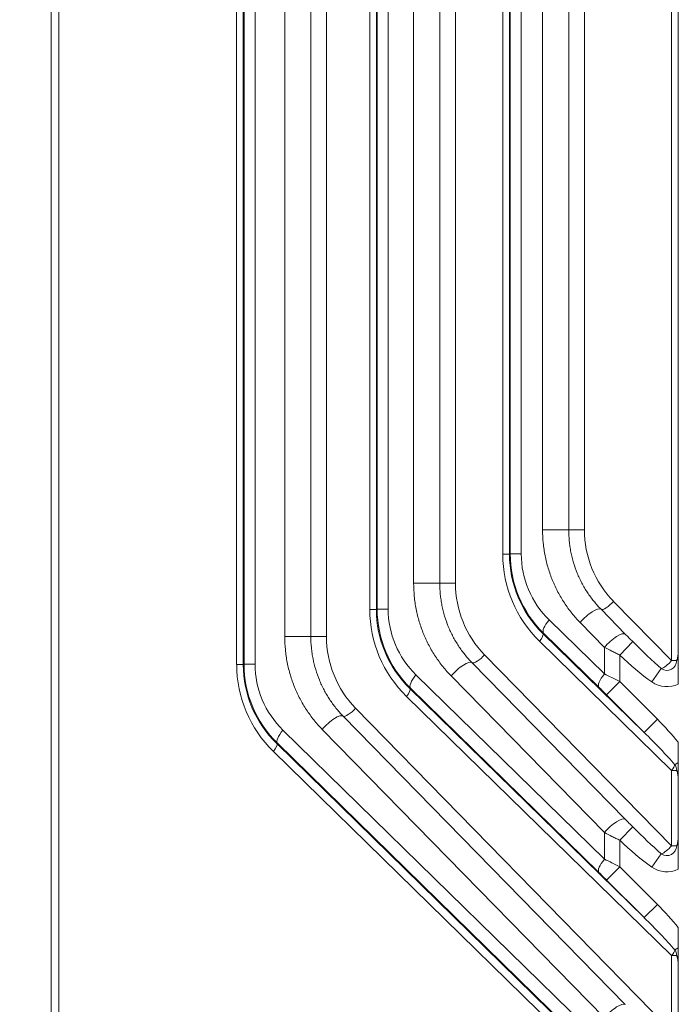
# Model space of a CAD drawing. Header units: millimetres. Extents: x 4 to 836, y 5 to 589.
# Tile 139 of 153: x 726 to 744, y 279 to 305. Entities that reach past the tile are written whole.
import ezdxf

# ---------------------------------------------------------------- set-up
doc = ezdxf.new("R2010")
doc.units = ezdxf.units.MM
doc.layers.add('1', color=7, linetype='Continuous', true_color=0xffffff)
doc.styles.add('ideas_simplex', font='simplex.shx')
doc.dimstyles.get("Standard").update_dxf_attribs({"dimtxt": 0.18, "dimasz": 0.18, "dimexe": 0.18, "dimexo": 0.0625, "dimgap": 0.09, "dimtad": 0, "dimtih": 1, "dimtoh": 1, "dimdec": 4, "dimzin": 0, "dimdsep": 46, "dimtxsty": 'Standard', "dimcen": 0.09, "dimadec": 0, "dimazin": 0, "dimtfac": 1, "dimtdec": 4, "dimtofl": 0, "dimtmove": 0, "dimatfit": 3, "dimfxl": 1, "dimtolj": 1, "dimtzin": 0, "dimarcsym": 0})

# ---------------------------------------------------------------- blocks, each defined once
blk = doc.blocks.new('_U3')
at = {"layer": '1', "color": 152, "lineweight": 13}
for p, q in [((707.442812, 308.75902), (787.573916, 308.75902)), ((726.830256, 256.097779), (787.573916, 256.097779))]:
    blk.add_line(p, q, dxfattribs=at)
at = {"layer": '1', "color": 27, "lineweight": 13}
blk.add_line((785.573916, 256.097779), (785.573916, 308.75902), dxfattribs=at)
at = {"layer": '1', "color": 87, "lineweight": 25}
for p, q in [((784.073916, 289.5309), (778.448916, 289.5309)), ((778.448916, 289.5309), (778.448916, 288.0309)), ((784.073916, 288.0309), (784.073916, 289.5309)), ((778.448916, 276.8259), (778.448916, 275.3259)), ((784.073916, 275.3259), (784.073916, 276.8259)), ((778.448916, 275.3259), (784.073916, 275.3259))]:
    blk.add_line(p, q, dxfattribs=at)
at = {"layer": '1', "color": 27, "lineweight": 18}
for points in [[(785.573916, 308.75902), (786.102897, 305.759022), (785.044935, 305.759018)], [(785.573916, 256.097779), (785.044935, 259.097777), (786.102897, 259.097781)]]:
    blk.add_solid(points, dxfattribs=at)
at = {"layer": '1', "color": 87, "linetype": 'Continuous', "lineweight": 25, "char_height": 3, "attachment_point": 7, "rotation": 90, "line_spacing_factor": 1.204819, "style": 'ideas_simplex'}
for s, insert in [('\\W1.2097;52,7', (776.607916, 276.7734)), ('\\W1.2097;2.07', (783.920416, 276.7734))]:
    blk.add_mtext(s, dxfattribs=dict(at, insert=insert))
blk = doc.blocks.new('_U7')
at = {"layer": '1', "color": 152, "lineweight": 13}
for p, q in [((727.832774, 357.09793), (811.109585, 357.09793)), ((708.853977, 241.643112), (811.109585, 241.643112))]:
    blk.add_line(p, q, dxfattribs=at)
at = {"layer": '1', "color": 27, "lineweight": 13}
blk.add_line((809.109585, 241.643112), (809.109585, 357.09793), dxfattribs=at)
at = {"layer": '1', "color": 87, "lineweight": 25}
for p, q in [((807.609585, 306.473021), (801.984585, 306.473021)), ((801.984585, 306.473021), (801.984585, 304.973021)), ((807.609585, 304.973021), (807.609585, 306.473021)), ((801.984585, 293.768021), (801.984585, 292.268021)), ((807.609585, 292.268021), (807.609585, 293.768021)), ((801.984585, 292.268021), (807.609585, 292.268021))]:
    blk.add_line(p, q, dxfattribs=at)
at = {"layer": '1', "color": 27, "lineweight": 18}
for points in [[(809.109585, 357.09793), (809.638566, 354.097932), (808.580604, 354.097928)], [(809.109585, 241.643112), (808.580604, 244.64311), (809.638566, 244.643114)]]:
    blk.add_solid(points, dxfattribs=at)
at = {"layer": '1', "color": 87, "linetype": 'Continuous', "lineweight": 25, "char_height": 3, "attachment_point": 7, "rotation": 90, "line_spacing_factor": 1.204819, "style": 'ideas_simplex'}
for s, insert in [('\\W1.1692;115,5', (800.143585, 292.230521)), ('\\W1.2097;4.55', (807.456085, 293.715521))]:
    blk.add_mtext(s, dxfattribs=dict(at, insert=insert))

msp = doc.modelspace()

# ---------------------------------------------------------------- linework, layer by layer
at = {"layer": '1', "color": 143, "linetype": 'Continuous', "lineweight": 13}
for p, q in [((726.747, 264.538), (726.747, 348.658)), ((726.952, 348.658), (726.952, 264.538)), ((731.708, 288.209), (731.708, 324.987)), ((731.885, 324.987), (731.885, 288.209)), ((731.906, 288.218), (731.906, 324.978)), ((732.2, 324.978), (732.2, 288.218)), ((743.329, 288.311), (743.329, 324.885)), ((743.506, 324.656), (743.506, 288.54)), ((732.992, 288.955), (732.992, 324.241)), ((733.69, 324.241), (733.69, 288.955)), ((734.109, 324.241), (734.109, 288.955)), ((735.264, 289.682), (735.264, 323.514)), ((735.441, 323.514), (735.441, 289.682)), ((735.462, 289.691), (735.462, 323.505)), ((735.756, 323.505), (735.756, 289.691)), ((736.437, 290.382), (736.437, 322.814)), ((737.136, 322.814), (737.136, 290.382)), ((737.554, 322.814), (737.554, 290.382)), ((738.82, 291.155), (738.82, 322.041)), ((738.997, 322.041), (738.997, 291.155)), ((739.018, 291.164), (739.018, 322.032)), ((739.312, 322.032), (739.312, 291.164)), ((739.883, 291.809), (739.883, 321.386)), ((740.581, 321.386), (740.581, 291.809)), ((741, 321.386), (741, 291.809)), ((739.883, 291.809), (740.581, 291.809)), ((741, 291.809), (740.581, 291.809)), ((738.997, 291.155), (738.82, 291.155)), ((738.997, 291.155), (739.018, 291.164)), ((739.312, 291.164), (739.018, 291.164)), ((737.136, 290.382), (736.437, 290.382)), ((737.554, 290.382), (737.136, 290.382)), ((741.778, 289.896), (743.329, 288.311)), ((735.441, 289.682), (735.264, 289.682)), ((735.441, 289.682), (735.462, 289.691)), ((735.756, 289.691), (735.462, 289.691)), ((740.056, 289.402), (741.535, 287.956)), ((741.535, 288.666), (740.886, 289.33)), ((732.992, 288.955), (733.69, 288.955)), ((733.69, 288.955), (734.109, 288.955)), ((739.908, 289.049), (739.89, 289.041)), ((741.387, 287.602), (739.908, 289.049)), ((743.329, 285.38), (739.801, 288.829)), ((741.535, 287.956), (741.535, 288.666)), ((742.291, 288.82), (741.946, 288.461)), ((738.332, 288.469), (743.329, 283.361)), ((741.946, 288.461), (741.946, 287.753)), ((731.708, 288.209), (731.885, 288.209)), ((731.885, 288.209), (731.906, 288.218)), ((731.906, 288.218), (732.2, 288.218)), ((743.329, 288.311), (743.466, 288.311)), ((736.5, 287.929), (741.535, 283.006)), ((741.535, 283.717), (737.44, 287.902)), ((743.056, 288.098), (742.805, 287.744)), ((741.946, 287.753), (741.592, 287.399)), ((741.946, 287.753), (742.952, 286.746)), ((743.329, 280.43), (736.245, 287.356)), ((736.352, 287.576), (736.334, 287.568)), ((741.387, 282.653), (736.352, 287.576)), ((742.599, 286.392), (741.592, 287.399)), ((734.887, 287.042), (743.329, 278.412)), ((742.952, 286.746), (742.599, 286.392)), ((732.944, 286.456), (741.535, 278.056)), ((741.535, 278.767), (733.994, 286.475)), ((732.796, 286.103), (732.778, 286.095)), ((741.387, 277.703), (732.796, 286.103)), ((743.329, 275.48), (732.689, 285.883)), ((743.505, 285.59), (743.419, 285.529)), ((743.466, 285.38), (743.329, 285.38)), ((743.329, 283.361), (743.329, 285.38)), ((743.506, 285.151), (743.506, 283.59)), ((741.535, 283.006), (741.535, 283.717)), ((742.291, 283.87), (741.946, 283.511)), ((741.946, 283.511), (741.946, 282.803)), ((743.056, 283.149), (742.805, 282.794)), ((743.329, 283.361), (743.466, 283.361)), ((741.946, 282.803), (741.592, 282.449)), ((741.946, 282.803), (742.952, 281.796)), ((742.599, 281.443), (741.592, 282.449)), ((742.952, 281.796), (742.599, 281.443)), ((743.505, 280.64), (743.419, 280.58)), ((743.466, 280.43), (743.329, 280.43)), ((743.329, 278.412), (743.329, 280.43)), ((743.506, 280.201), (743.506, 278.641))]:
    msp.add_line(p, q, dxfattribs=at)
at = {"layer": '1', "color": 143, "linetype": 'Continuous', "lineweight": 18}
for p, q in [((741.444, 289.684), (742.093, 289.021)), ((739.89, 289.041), (742.599, 286.392)), ((737.998, 288.257), (742.093, 284.071)), ((736.334, 287.568), (742.599, 281.443)), ((734.552, 286.829), (742.093, 279.121)), ((732.778, 286.095), (742.599, 276.493))]:
    msp.add_line(p, q, dxfattribs=at)
at = {"layer": '1', "color": 143, "linetype": 'Continuous', "lineweight": 13}
for centre, radius, start, end in [((743.206, 288.311), 0.26, 234.7413, 0), ((743.206, 288.311), 0.695, 234.7413, 295.9347), ((743.206, 285.38), 0.26, 0, 35.0369), ((743.206, 283.361), 0.26, 234.7413, 0), ((743.206, 283.361), 0.695, 234.7413, 295.9347), ((743.206, 280.43), 0.26, 0, 35.0369)]:
    msp.add_arc(centre, radius, start, end, dxfattribs=at)
for centre, major_axis, ratio, start_param, end_param in [((743.66, 291.794), (-0.501, 2.655), 0.983891, 1.381428, 2.166322), ((742.175, 291.178), (-3.286, -0.686), 0.982331, 6.081007, 6.8659), ((742.052, 291.178), (-2.992, -0.627), 0.980533, 6.080507, 6.865401), ((742.059, 291.182), (-2.98, -0.616), 0.985341, 6.082208, 6.867102), ((741.854, 291.182), (-2.49, -0.52), 0.982331, 6.081007, 6.8659), ((740.214, 290.366), (-0.501, 2.655), 0.983891, 1.381428, 2.166322), ((741.091, 289.33), (-0.357, -0.35), 0.300518, 3.186967, 5.010443), ((741.655, 289.896), (0.214, 0.21), 0.300518, 3.186967, 5.010443), ((738.619, 289.705), (-3.286, -0.686), 0.982331, 6.081007, 6.8659), ((738.496, 289.705), (-2.992, -0.627), 0.980533, 6.080507, 6.865401), ((738.503, 289.709), (-2.98, -0.616), 0.985341, 6.082208, 6.867102), ((738.298, 289.709), (-2.49, -0.52), 0.982331, 6.081007, 6.8659), ((740.261, 289.402), (-0.35, -0.358), 0.30665, 5.003687, 6.246511), ((736.768, 288.939), (-0.501, 2.655), 0.983891, 1.381428, 2.166322), ((739.678, 288.829), (0.21, 0.215), 0.30665, 5.003687, 6.246511), ((741.74, 288.666), (-0.357, -0.35), 0.300518, 3.186967, 5.010443), ((742.325, 289.211), (-1.756, 1.796), 0.119436, 1.672769, 2.117828), ((738.209, 288.469), (0.214, 0.21), 0.300518, 3.186967, 5.010443), ((742.325, 289.211), (-1.862, 1.903), 0.300518, 1.672769, 2.117828), ((735.063, 288.232), (-3.286, -0.686), 0.982331, 6.081007, 6.8659), ((734.94, 288.232), (-2.992, -0.627), 0.980533, 6.080507, 6.865401), ((734.947, 288.236), (-2.98, -0.616), 0.985341, 6.082208, 6.867102), ((734.742, 288.236), (-2.49, -0.52), 0.982331, 6.081007, 6.8659), ((737.646, 287.902), (-0.357, -0.35), 0.300518, 3.186967, 5.010443), ((743.206, 288.311), (0.214, 0.21), 0.300518, 3.688625, 5.010443), ((736.705, 287.929), (-0.35, -0.358), 0.30665, 5.003687, 6.246511), ((741.74, 287.956), (-0.35, -0.358), 0.30665, 5.003687, 6.246511), ((741.946, 287.728), (-1, 0.5), 0.019752, 4.72227, 5.145605), ((741.592, 287.375), (-0.5, 0.5), 0.024678, 4.737092, 5.160427), ((736.122, 287.356), (0.21, 0.215), 0.30665, 5.003687, 6.246511), ((734.2, 286.475), (0.357, 0.35), 0.300518, 0.045374, 1.868851), ((734.763, 287.042), (-0.214, -0.21), 0.300518, 0.045374, 1.868851), ((742.325, 286.241), (-1.865, 1.824), 0.30665, 4.349757, 4.675715), ((733.149, 286.456), (0.35, 0.358), 0.30665, 1.862094, 3.104918), ((742.325, 286.241), (-1.756, 1.717), 0.122174, 4.164106, 4.675715), ((732.566, 285.883), (-0.21, -0.215), 0.30665, 1.862094, 3.104918), ((743.206, 285.38), (0.21, 0.215), 0.30665, 5.003687, 5.734903), ((741.74, 283.717), (-0.357, -0.35), 0.300518, 3.186967, 5.010443), ((742.325, 284.262), (-1.756, 1.796), 0.119436, 1.672769, 2.117828), ((742.325, 284.262), (-1.862, 1.903), 0.300518, 1.672769, 2.117828), ((743.206, 283.361), (0.214, 0.21), 0.300518, 3.688625, 5.010443), ((741.74, 283.006), (-0.35, -0.358), 0.30665, 5.003687, 6.246511), ((741.946, 282.778), (-1, 0.5), 0.019752, 4.72227, 5.145605), ((741.592, 282.425), (-0.5, 0.5), 0.024678, 4.737092, 5.160427), ((742.325, 281.291), (-1.865, 1.824), 0.30665, 4.349757, 4.675715), ((742.325, 281.291), (-1.756, 1.717), 0.122174, 4.164106, 4.675715), ((743.206, 280.43), (0.21, 0.215), 0.30665, 5.003687, 5.734903), ((741.74, 278.767), (0.357, 0.35), 0.300518, 0.045374, 1.868851)]:
    msp.add_ellipse(centre, major_axis=major_axis, ratio=ratio, start_param=start_param, end_param=end_param, dxfattribs=at)
for points, knots in [([(740.886, 289.33), (740.847, 289.37), (740.809, 289.41), (740.735, 289.494), (740.698, 289.537), (740.593, 289.669), (740.46, 289.85), (740.346, 290.045), (740.266, 290.196), (740.241, 290.247), (740.205, 290.325), (740.193, 290.351), (740.17, 290.404), (740.114, 290.536), (740.028, 290.779), (739.973, 291.002), (739.94, 291.172), (739.925, 291.257), (739.913, 291.343), (739.906, 291.401), (739.903, 291.43), (739.889, 291.576), (739.883, 291.692), (739.883, 291.809)], [0, 0, 0, 0, 0.0625, 0.0625, 0.125, 0.125, 0.25, 0.375, 0.375, 0.4375, 0.4375, 0.46875, 0.46875, 0.5, 0.625, 0.75, 0.75, 0.8125, 0.84375, 0.84375, 0.875, 0.875, 1, 1, 1, 1]), ([(740.581, 291.809), (740.581, 291.709), (740.586, 291.609), (740.599, 291.484), (740.601, 291.459), (740.607, 291.41), (740.617, 291.336), (740.63, 291.262), (740.659, 291.117), (740.707, 290.926), (740.772, 290.741), (740.819, 290.627), (740.828, 290.604), (740.848, 290.559), (740.858, 290.537), (740.89, 290.47), (740.911, 290.426), (740.98, 290.297), (741.078, 290.13), (741.192, 289.974), (741.283, 289.862), (741.314, 289.825), (741.378, 289.753), (741.41, 289.718), (741.444, 289.684)], [0, 0, 0, 0, 0.125, 0.125, 0.15625, 0.15625, 0.1875, 0.25, 0.25, 0.375, 0.5, 0.5, 0.53125, 0.53125, 0.5625, 0.5625, 0.625, 0.625, 0.75, 0.875, 0.875, 0.9375, 0.9375, 1, 1, 1, 1]), ([(737.44, 287.902), (737.401, 287.942), (737.363, 287.983), (737.289, 288.067), (737.253, 288.11), (737.148, 288.24), (737.016, 288.421), (736.901, 288.615), (736.822, 288.766), (736.797, 288.817), (736.76, 288.895), (736.748, 288.921), (736.725, 288.974), (736.669, 289.107), (736.583, 289.35), (736.528, 289.573), (736.494, 289.743), (736.479, 289.829), (736.468, 289.915), (736.461, 289.973), (736.457, 290.002), (736.443, 290.148), (736.437, 290.265), (736.437, 290.382)], [0, 0, 0, 0, 0.0625, 0.0625, 0.125, 0.125, 0.25, 0.375, 0.375, 0.4375, 0.4375, 0.46875, 0.46875, 0.5, 0.625, 0.75, 0.75, 0.8125, 0.84375, 0.84375, 0.875, 0.875, 1, 1, 1, 1]), ([(737.136, 290.382), (737.136, 290.282), (737.14, 290.182), (737.153, 290.057), (737.156, 290.032), (737.162, 289.982), (737.172, 289.908), (737.184, 289.835), (737.213, 289.69), (737.261, 289.499), (737.326, 289.313), (737.373, 289.2), (737.383, 289.177), (737.403, 289.132), (737.413, 289.109), (737.444, 289.042), (737.466, 288.999), (737.534, 288.869), (737.633, 288.703), (737.746, 288.547), (737.837, 288.435), (737.868, 288.398), (737.932, 288.326), (737.964, 288.291), (737.998, 288.257)], [0, 0, 0, 0, 0.125, 0.125, 0.15625, 0.15625, 0.1875, 0.25, 0.25, 0.375, 0.5, 0.5, 0.53125, 0.53125, 0.5625, 0.5625, 0.625, 0.625, 0.75, 0.875, 0.875, 0.9375, 0.9375, 1, 1, 1, 1]), ([(733.994, 286.475), (733.916, 286.555), (733.842, 286.638), (733.737, 286.77), (733.702, 286.815), (733.636, 286.906), (733.604, 286.952), (733.511, 287.094), (733.454, 287.191), (733.374, 287.342), (733.349, 287.394), (733.313, 287.472), (733.301, 287.498), (733.278, 287.55), (733.222, 287.683), (733.137, 287.925), (733.082, 288.148), (733.048, 288.317), (733.033, 288.403), (733.022, 288.489), (733.015, 288.547), (733.012, 288.576), (732.997, 288.721), (732.992, 288.838), (732.992, 288.955)], [0, 0, 0, 0, 0.125, 0.125, 0.1875, 0.1875, 0.25, 0.25, 0.375, 0.375, 0.4375, 0.4375, 0.46875, 0.46875, 0.5, 0.625, 0.75, 0.75, 0.8125, 0.84375, 0.84375, 0.875, 0.875, 1, 1, 1, 1]), ([(733.69, 288.955), (733.69, 288.855), (733.695, 288.755), (733.707, 288.63), (733.71, 288.605), (733.716, 288.555), (733.726, 288.481), (733.739, 288.408), (733.767, 288.263), (733.815, 288.072), (733.88, 287.887), (733.927, 287.773), (733.936, 287.751), (733.956, 287.706), (733.966, 287.683), (733.998, 287.616), (734.019, 287.572), (734.088, 287.443), (734.137, 287.359), (734.217, 287.238), (734.244, 287.198), (734.301, 287.12), (734.331, 287.082), (734.422, 286.969), (734.485, 286.898), (734.552, 286.829)], [0, 0, 0, 0, 0.125, 0.125, 0.15625, 0.15625, 0.1875, 0.25, 0.25, 0.375, 0.5, 0.5, 0.53125, 0.53125, 0.5625, 0.5625, 0.625, 0.625, 0.75, 0.75, 0.8125, 0.8125, 0.875, 0.875, 1, 1, 1, 1]), ([(741.535, 288.666), (741.6, 288.633), (741.667, 288.599), (741.77, 288.547), (741.805, 288.53), (741.858, 288.504), (741.875, 288.495), (741.91, 288.478), (741.928, 288.47), (741.946, 288.461)], [0, 0, 0, 0, 0.5, 0.5, 0.75, 0.75, 0.875, 0.875, 1, 1, 1, 1]), ([(741.535, 283.717), (741.6, 283.683), (741.667, 283.649), (741.77, 283.598), (741.805, 283.58), (741.858, 283.554), (741.875, 283.546), (741.91, 283.528), (741.928, 283.52), (741.946, 283.511)], [0, 0, 0, 0, 0.5, 0.5, 0.75, 0.75, 0.875, 0.875, 1, 1, 1, 1])]:
    msp.add_open_spline(points, degree=3, knots=knots, dxfattribs=at)
at = {"layer": '1', "color": 143, "linetype": 'Continuous', "lineweight": 18}
for points, knots in [([(742.093, 289.021), (742.125, 288.987), (742.158, 288.954), (742.224, 288.887), (742.257, 288.854), (742.291, 288.82)], [0, 0, 0, 0, 0.5, 0.5, 1, 1, 1, 1]), ([(743.466, 288.311), (743.468, 288.315), (743.47, 288.32), (743.473, 288.329), (743.478, 288.343), (743.482, 288.356), (743.489, 288.384), (743.493, 288.403), (743.502, 288.46), (743.505, 288.499), (743.506, 288.54)], [0, 0, 0, 0, 0.0625, 0.0625, 0.125, 0.25, 0.25, 0.5, 0.5, 1, 1, 1, 1]), ([(743.506, 288.54), (743.505, 288.523), (743.505, 288.507), (743.505, 288.473), (743.504, 288.456), (743.504, 288.422), (743.503, 288.405), (743.503, 288.378), (743.503, 288.369), (743.503, 288.35), (743.503, 288.34), (743.503, 288.312), (743.503, 288.293), (743.503, 288.265), (743.503, 288.255), (743.503, 288.237), (743.503, 288.228), (743.504, 288.201), (743.504, 288.184), (743.505, 288.149), (743.505, 288.132), (743.506, 288.082), (743.506, 288.048), (743.507, 287.996), (743.507, 287.979), (743.508, 287.944), (743.509, 287.891), (743.509, 287.837), (743.509, 287.781), (743.51, 287.762), (743.51, 287.724), (743.51, 287.705), (743.51, 287.686)], [0, 0, 0, 0, 0.0625, 0.0625, 0.125, 0.125, 0.1875, 0.1875, 0.21875, 0.21875, 0.25, 0.25, 0.3125, 0.3125, 0.34375, 0.34375, 0.375, 0.375, 0.4375, 0.4375, 0.5, 0.5, 0.625, 0.625, 0.6875, 0.6875, 0.75, 0.875, 0.875, 0.9375, 0.9375, 1, 1, 1, 1]), ([(743.51, 286.129), (743.51, 286.082), (743.51, 285.989), (743.509, 285.898), (743.508, 285.808), (743.508, 285.763), (743.507, 285.697), (743.507, 285.675), (743.506, 285.632), (743.506, 285.611), (743.505, 285.59)], [0, 0, 0, 0, 0.25, 0.5, 0.5, 0.75, 0.75, 0.875, 0.875, 1, 1, 1, 1]), ([(743.505, 285.59), (743.505, 285.572), (743.505, 285.555), (743.504, 285.52), (743.504, 285.502), (743.503, 285.475), (743.503, 285.466), (743.503, 285.447), (743.503, 285.438), (743.503, 285.409), (743.503, 285.389), (743.503, 285.36), (743.503, 285.35), (743.503, 285.331), (743.503, 285.321), (743.503, 285.293), (743.504, 285.275), (743.504, 285.239), (743.504, 285.221), (743.505, 285.186), (743.505, 285.168), (743.506, 285.151)], [0, 0, 0, 0, 0.125, 0.125, 0.25, 0.25, 0.3125, 0.3125, 0.375, 0.375, 0.5, 0.5, 0.5625, 0.5625, 0.625, 0.625, 0.75, 0.75, 0.875, 0.875, 1, 1, 1, 1]), ([(743.506, 285.151), (743.505, 285.191), (743.502, 285.231), (743.493, 285.288), (743.489, 285.307), (743.482, 285.334), (743.478, 285.348), (743.473, 285.362), (743.47, 285.371), (743.468, 285.375), (743.466, 285.38)], [0, 0, 0, 0, 0.5, 0.5, 0.75, 0.75, 0.875, 0.9375, 0.9375, 1, 1, 1, 1]), ([(742.093, 284.071), (742.125, 284.038), (742.158, 284.004), (742.224, 283.938), (742.257, 283.904), (742.291, 283.87)], [0, 0, 0, 0, 0.5, 0.5, 1, 1, 1, 1]), ([(743.466, 283.361), (743.468, 283.366), (743.47, 283.37), (743.473, 283.379), (743.478, 283.393), (743.482, 283.407), (743.489, 283.434), (743.493, 283.453), (743.502, 283.51), (743.505, 283.55), (743.506, 283.59)], [0, 0, 0, 0, 0.0625, 0.0625, 0.125, 0.25, 0.25, 0.5, 0.5, 1, 1, 1, 1]), ([(743.506, 283.59), (743.505, 283.574), (743.505, 283.557), (743.505, 283.523), (743.504, 283.506), (743.504, 283.472), (743.503, 283.455), (743.503, 283.428), (743.503, 283.419), (743.503, 283.4), (743.503, 283.391), (743.503, 283.362), (743.503, 283.343), (743.503, 283.315), (743.503, 283.305), (743.503, 283.287), (743.503, 283.278), (743.504, 283.251), (743.504, 283.234), (743.505, 283.2), (743.505, 283.183), (743.506, 283.132), (743.506, 283.098), (743.507, 283.047), (743.507, 283.029), (743.508, 282.994), (743.509, 282.941), (743.509, 282.887), (743.509, 282.831), (743.51, 282.813), (743.51, 282.775), (743.51, 282.756), (743.51, 282.737)], [0, 0, 0, 0, 0.0625, 0.0625, 0.125, 0.125, 0.1875, 0.1875, 0.21875, 0.21875, 0.25, 0.25, 0.3125, 0.3125, 0.34375, 0.34375, 0.375, 0.375, 0.4375, 0.4375, 0.5, 0.5, 0.625, 0.625, 0.6875, 0.6875, 0.75, 0.875, 0.875, 0.9375, 0.9375, 1, 1, 1, 1]), ([(743.51, 281.179), (743.51, 281.132), (743.51, 281.039), (743.509, 280.948), (743.508, 280.858), (743.508, 280.813), (743.507, 280.747), (743.507, 280.725), (743.506, 280.682), (743.506, 280.661), (743.505, 280.64)], [0, 0, 0, 0, 0.25, 0.5, 0.5, 0.75, 0.75, 0.875, 0.875, 1, 1, 1, 1]), ([(743.505, 280.64), (743.505, 280.623), (743.505, 280.605), (743.504, 280.57), (743.504, 280.553), (743.503, 280.525), (743.503, 280.516), (743.503, 280.498), (743.503, 280.488), (743.503, 280.459), (743.503, 280.44), (743.503, 280.41), (743.503, 280.4), (743.503, 280.381), (743.503, 280.371), (743.503, 280.343), (743.504, 280.325), (743.504, 280.289), (743.504, 280.271), (743.505, 280.236), (743.505, 280.219), (743.506, 280.201)], [0, 0, 0, 0, 0.125, 0.125, 0.25, 0.25, 0.3125, 0.3125, 0.375, 0.375, 0.5, 0.5, 0.5625, 0.5625, 0.625, 0.625, 0.75, 0.75, 0.875, 0.875, 1, 1, 1, 1]), ([(743.506, 280.201), (743.505, 280.242), (743.502, 280.281), (743.493, 280.338), (743.489, 280.357), (743.482, 280.385), (743.478, 280.398), (743.473, 280.412), (743.47, 280.421), (743.468, 280.426), (743.466, 280.43)], [0, 0, 0, 0, 0.5, 0.5, 0.75, 0.75, 0.875, 0.9375, 0.9375, 1, 1, 1, 1])]:
    msp.add_open_spline(points, degree=3, knots=knots, dxfattribs=at)

# ---------------------------------------------------------------- dimensions: what is measured, and where the dimension line sits
at = {"layer": '1', "color": 87, "linetype": 'Continuous', "lineweight": 25}
for base, p1, p2, text, picture, middle in [((809.11, 241.643), (724.726, 357.098), (706.354, 241.643), '<>\\P[\\C87;\\H3.00;\\Fsimplex.shx;4.55\\Fsimplex.shx;\\H3.00;\\C87; ]', '_U7', (809.11, 299.371)), ((785.574, 308.759), (724.33, 256.098), (704.943, 308.759), '<>\\P[\\C87;\\H3.00;\\Fsimplex.shx;2.07\\Fsimplex.shx;\\H3.00;\\C87; ]', '_U3', (785.574, 282.428))]:
    dim = msp.add_linear_dim(base=base, p1=p1, p2=p2, angle=90, text=text, dimstyle='Standard', override={"dimtxt": 3, "dimasz": 3, "dimexe": 2, "dimexo": 2.5, "dimgap": 1.5, "dimtad": 1, "dimtih": 0, "dimtoh": 0, "dimdec": 1, "dimlfac": 1, "dimzin": 8, "dimdsep": 44, "dimlunit": 2, "dimtxsty": 'ideas_simplex', "dimsah": 1, "dimse1": 0, "dimse2": 0, "dimsd1": 0, "dimsd2": 0, "dimclrd": 27, "dimclre": 152, "dimclrt": 87, "dimtol": 0, "dimtm": -0.1, "dimtfac": 0.5, "dimtdec": 2, "dimtofl": 1, "dimtmove": 0, "dimtzin": 8, "dimlwd": 13, "dimlwe": 13}, dxfattribs=at)
    dim.commit()
    dim.dimension.update_dxf_attribs({"geometry": picture, "text_midpoint": middle, "dimtype": 160})

doc.saveas('drawing.dxf')
